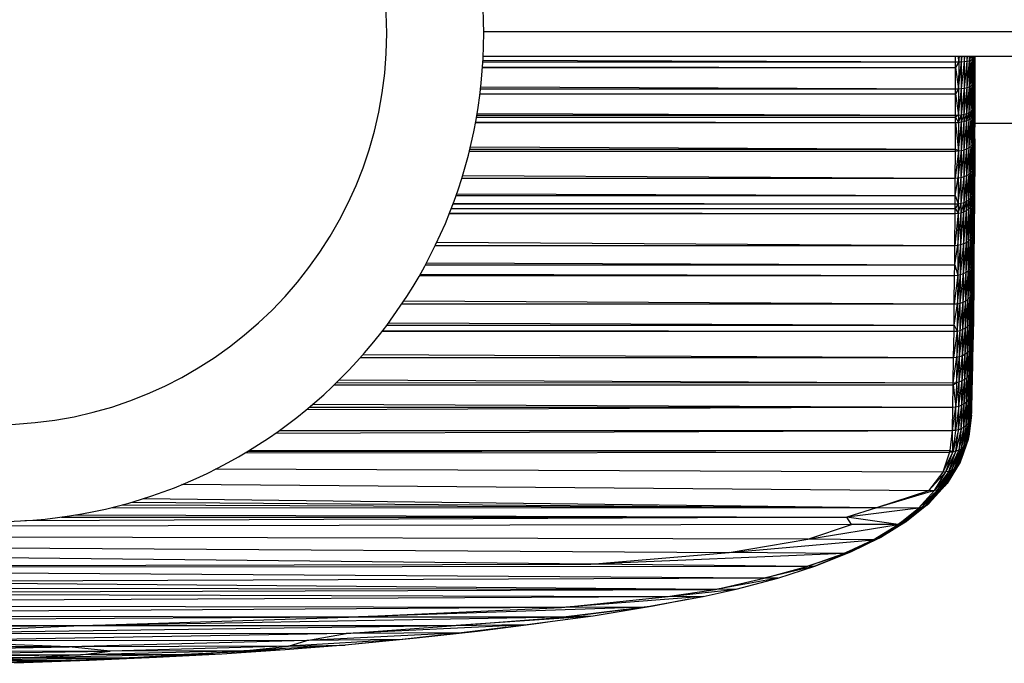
# Paper-space layout '_Superior' of a CAD drawing. Header units: millimetres. Extents: x -124 to 674, y 0 to 133.
# Tile 8 of 10: x 450 to 551, y 1 to 68. Entities that reach past the tile are written whole.
import ezdxf

# ---------------------------------------------------------------- set-up
doc = ezdxf.new("R2010")
doc.units = ezdxf.units.MM

psp = doc.layouts.new('_Superior')

# ---------------------------------------------------------------- linework, layer by layer
at = {"color": 7, "linetype": 'Continuous', "lineweight": 25}
for p, q in [((594.19, 66.4), (497.62, 66.4)), ((497.53, 63.29), (546.28, 63.29)), ((497.54, 63.47), (546.28, 63.29)), ((497.57, 63.9), (591.69, 63.9)), ((546.28, 63.29), (546.28, 63.9)), ((546.28, 62.73), (546.28, 63.29)), ((546.28, 63.29), (546.6, 63.29)), ((546.6, 63.29), (546.28, 62.73)), ((546.5, 63.9), (546.6, 63.29)), ((546.59, 60.53), (546.9, 63.31)), ((546.6, 63.29), (546.59, 60.53)), ((546.6, 63.9), (546.6, 63.29)), ((546.6, 63.29), (546.67, 63.9)), ((546.6, 63.29), (546.9, 63.31)), ((546.9, 63.31), (546.9, 63.9)), ((546.9, 63.31), (546.97, 63.9)), ((546.9, 63.31), (547.19, 63.34)), ((546.9, 60.56), (547.19, 63.34)), ((546.9, 60.56), (546.9, 63.31)), ((547.19, 63.34), (547.19, 63.9)), ((547.19, 63.34), (547.25, 63.9)), ((547.19, 63.34), (547.46, 63.38)), ((547.19, 60.6), (547.46, 63.38)), ((547.19, 60.6), (547.19, 63.34)), ((547.46, 63.38), (547.46, 63.9)), ((547.46, 63.38), (547.51, 63.9)), ((547.46, 63.38), (547.7, 63.42)), ((547.46, 60.66), (547.7, 63.42)), ((547.46, 60.66), (547.46, 63.38)), ((547.7, 63.42), (547.7, 63.9)), ((547.7, 63.42), (547.74, 63.9)), ((547.7, 63.42), (547.9, 63.48)), ((547.7, 60.74), (547.9, 63.48)), ((547.7, 60.74), (547.7, 63.42)), ((547.9, 63.48), (547.9, 63.9)), ((547.9, 63.48), (547.93, 63.9)), ((547.9, 63.48), (548.07, 63.54)), ((547.9, 60.83), (548.07, 63.54)), ((547.9, 60.83), (547.9, 63.48)), ((548.06, 60.93), (548.18, 63.6)), ((548.06, 60.93), (548.07, 63.54)), ((548.07, 63.54), (548.07, 63.9)), ((548.07, 63.54), (548.08, 63.9)), ((548.07, 63.54), (548.18, 63.6)), ((548.18, 63.6), (548.18, 63.9)), ((548.18, 63.6), (548.19, 63.9)), ((548.18, 63.6), (548.26, 63.67)), ((548.18, 61.04), (548.26, 63.67)), ((548.18, 61.04), (548.18, 63.6)), ((548.25, 61.16), (548.28, 63.74)), ((548.26, 63.67), (548.25, 61.16)), ((548.26, 63.9), (548.26, 63.67)), ((548.26, 63.67), (548.26, 63.9)), ((548.26, 63.67), (548.28, 63.74)), ((548.28, 63.74), (548.28, 63.9)), ((548.28, 61.27), (548.28, 63.74)), ((497.5, 62.78), (546.28, 62.73)), ((497.5, 62.73), (546.28, 62.73)), ((546.28, 60.52), (546.28, 62.73)), ((546.28, 62.73), (546.59, 60.53)), ((547.89, 58.21), (548.06, 60.93)), ((547.9, 60.83), (548.06, 60.93)), ((548.06, 60.93), (548.18, 61.04)), ((548.06, 58.34), (548.18, 61.04)), ((548.06, 58.34), (548.06, 60.93)), ((548.18, 61.04), (548.25, 61.16)), ((548.18, 58.49), (548.25, 61.16)), ((548.18, 58.49), (548.18, 61.04)), ((548.25, 61.16), (548.28, 61.27)), ((548.25, 58.64), (548.28, 61.27)), ((548.25, 61.16), (548.25, 58.64)), ((548.27, 58.79), (548.28, 61.27)), ((497.23, 60), (546.28, 60)), ((497.24, 60.05), (546.28, 60)), ((497.29, 60.52), (546.28, 60.52)), ((497.32, 60.72), (546.28, 60.52)), ((546.27, 57.79), (546.28, 60)), ((546.28, 60.52), (546.59, 60.53)), ((546.59, 60.53), (546.28, 60)), ((546.28, 60), (546.28, 60.52)), ((546.28, 60), (546.59, 57.81)), ((546.59, 60.53), (546.9, 60.56)), ((546.59, 57.81), (546.9, 60.56)), ((546.59, 60.53), (546.59, 57.81)), ((546.89, 57.84), (547.19, 60.6)), ((546.89, 57.84), (546.9, 60.56)), ((546.9, 60.56), (547.19, 60.6)), ((547.18, 57.9), (547.46, 60.66)), ((547.18, 57.9), (547.19, 60.6)), ((547.19, 60.6), (547.46, 60.66)), ((547.45, 57.99), (547.7, 60.74)), ((547.45, 57.99), (547.46, 60.66)), ((547.46, 60.66), (547.7, 60.74)), ((547.69, 58.09), (547.9, 60.83)), ((547.69, 58.09), (547.7, 60.74)), ((547.7, 60.74), (547.9, 60.83)), ((547.89, 58.21), (547.9, 60.83)), ((496.94, 57.99), (546.27, 57.79)), ((546.89, 57.84), (547.18, 57.9)), ((546.89, 57.1), (547.18, 57.9)), ((547.18, 57.9), (547.45, 57.99)), ((547.18, 57.16), (547.45, 57.99)), ((547.18, 57.16), (547.18, 57.9)), ((547.45, 57.99), (547.69, 58.09)), ((547.45, 57.25), (547.69, 58.09)), ((547.45, 57.25), (547.45, 57.99)), ((547.69, 58.09), (547.89, 58.21)), ((547.69, 57.36), (547.89, 58.21)), ((547.69, 57.36), (547.69, 58.09)), ((547.89, 58.21), (548.06, 58.34)), ((547.89, 57.48), (548.06, 58.34)), ((547.89, 57.48), (547.89, 58.21)), ((548.06, 58.34), (548.18, 58.49)), ((548.06, 57.63), (548.18, 58.49)), ((548.06, 57.63), (548.06, 58.34)), ((548.17, 57.78), (548.25, 58.64)), ((548.17, 57.78), (548.18, 58.49)), ((548.17, 57.78), (548.25, 57.94)), ((548.17, 54.97), (548.25, 57.94)), ((548.18, 58.49), (548.25, 58.64)), ((548.24, 55.16), (548.27, 58.11)), ((548.25, 57.94), (548.24, 55.16)), ((548.25, 58.64), (548.27, 58.79)), ((548.25, 57.94), (548.27, 58.79)), ((548.25, 58.64), (548.25, 57.94)), ((548.25, 57.94), (548.27, 58.11)), ((548.26, 55.36), (548.27, 58.11)), ((548.27, 58.11), (548.27, 58.79)), ((496.77, 57.05), (546.27, 57.05)), ((496.78, 57.1), (546.27, 57.05)), ((496.87, 57.6), (546.27, 57.6)), ((496.88, 57.62), (546.27, 57.6)), ((496.91, 57.79), (546.27, 57.79)), ((546.26, 54.29), (546.27, 57.05)), ((546.27, 57.79), (546.59, 57.81)), ((546.59, 57.81), (546.27, 57.6)), ((546.27, 57.6), (546.27, 57.79)), ((546.27, 57.05), (546.27, 57.6)), ((546.27, 57.6), (546.59, 57.06)), ((546.27, 57.05), (546.59, 57.06)), ((546.27, 57.05), (546.58, 54.11)), ((546.58, 54.11), (546.89, 57.1)), ((546.59, 57.06), (546.58, 54.11)), ((546.59, 57.81), (546.89, 57.84)), ((546.59, 57.06), (546.89, 57.84)), ((546.59, 57.81), (546.59, 57.06)), ((546.59, 57.06), (546.89, 57.1)), ((546.88, 54.16), (547.18, 57.16)), ((546.88, 54.16), (546.89, 57.1)), ((546.89, 57.1), (546.89, 57.84)), ((546.89, 57.1), (547.18, 57.16)), ((547.17, 54.24), (547.45, 57.25)), ((547.17, 54.24), (547.18, 57.16)), ((547.18, 57.16), (547.45, 57.25)), ((547.44, 54.34), (547.69, 57.36)), ((547.44, 54.34), (547.45, 57.25)), ((547.45, 57.25), (547.69, 57.36)), ((547.68, 54.47), (547.89, 57.48)), ((547.68, 54.47), (547.69, 57.36)), ((547.69, 57.36), (547.89, 57.48)), ((547.88, 54.62), (548.06, 57.63)), ((547.88, 54.62), (547.89, 57.48)), ((547.89, 57.48), (548.06, 57.63)), ((548.05, 54.79), (548.17, 57.78)), ((548.05, 54.79), (548.06, 57.63)), ((548.06, 57.63), (548.17, 57.78)), ((548.17, 54.97), (548.17, 57.78)), ((548.27, 56.97), (624, 56.97)), ((548.03, 52.07), (548.17, 54.97)), ((548.05, 54.79), (548.17, 54.97)), ((548.15, 52.28), (548.24, 55.16)), ((548.15, 52.28), (548.17, 54.97)), ((548.17, 54.97), (548.24, 55.16)), ((548.23, 52.49), (548.26, 55.36)), ((548.24, 55.16), (548.23, 52.49)), ((548.24, 55.16), (548.26, 55.36)), ((548.26, 55.36), (548.25, 52.71)), ((496.13, 54.1), (546.26, 54.1)), ((496.14, 54.12), (546.26, 54.1)), ((496.18, 54.29), (546.26, 54.29)), ((496.24, 54.54), (546.26, 54.29)), ((546.58, 54.11), (546.25, 51.3)), ((546.25, 51.3), (546.26, 54.1)), ((546.26, 54.29), (546.58, 54.11)), ((546.26, 54.1), (546.26, 54.29)), ((546.26, 54.1), (546.58, 54.11)), ((546.56, 51.32), (546.88, 54.16)), ((546.58, 54.11), (546.56, 51.32)), ((546.58, 54.11), (546.88, 54.16)), ((546.87, 51.37), (547.17, 54.24)), ((546.87, 51.37), (546.88, 54.16)), ((546.88, 54.16), (547.17, 54.24)), ((547.16, 51.46), (547.44, 54.34)), ((547.16, 51.46), (547.17, 54.24)), ((547.17, 54.24), (547.44, 54.34)), ((547.43, 51.57), (547.68, 54.47)), ((547.43, 51.57), (547.44, 54.34)), ((547.44, 54.34), (547.68, 54.47)), ((547.67, 51.72), (547.88, 54.62)), ((547.67, 51.72), (547.68, 54.47)), ((547.68, 54.47), (547.88, 54.62)), ((547.87, 51.88), (548.05, 54.79)), ((547.87, 51.88), (547.88, 54.62)), ((547.88, 54.62), (548.05, 54.79)), ((548.03, 52.07), (548.05, 54.79)), ((547.65, 49.08), (547.87, 51.88)), ((547.67, 51.72), (547.87, 51.88)), ((547.86, 49.26), (548.03, 52.07)), ((547.86, 49.26), (547.87, 51.88)), ((547.87, 51.88), (548.03, 52.07)), ((548.02, 49.47), (548.15, 52.28)), ((548.02, 49.47), (548.03, 52.07)), ((548.03, 52.07), (548.15, 52.28)), ((548.14, 49.68), (548.23, 52.49)), ((548.14, 49.68), (548.15, 52.28)), ((548.15, 52.28), (548.23, 52.49)), ((548.21, 49.92), (548.25, 52.71)), ((548.21, 49.92), (548.23, 52.49)), ((548.23, 52.49), (548.25, 52.71)), ((548.25, 52.71), (548.24, 50.15)), ((495.35, 51.3), (546.25, 51.3)), ((495.43, 51.57), (546.25, 51.3)), ((546.24, 49.51), (546.56, 51.32)), ((546.24, 49.51), (546.25, 51.3)), ((546.25, 51.3), (546.56, 51.32)), ((546.55, 48.66), (546.87, 51.37)), ((546.56, 51.32), (546.55, 48.66)), ((546.56, 51.32), (546.87, 51.37)), ((546.86, 48.71), (547.16, 51.46)), ((546.86, 48.71), (546.87, 51.37)), ((546.87, 51.37), (547.16, 51.46)), ((547.15, 48.8), (547.43, 51.57)), ((547.15, 48.8), (547.16, 51.46)), ((547.16, 51.46), (547.43, 51.57)), ((547.42, 48.93), (547.67, 51.72)), ((547.42, 48.93), (547.43, 51.57)), ((547.43, 51.57), (547.67, 51.72)), ((547.65, 49.08), (547.67, 51.72)), ((548.13, 48.74), (548.21, 49.92)), ((548.14, 49.68), (548.21, 49.92)), ((548.21, 49.92), (548.24, 50.15)), ((548.21, 48.97), (548.24, 50.15)), ((548.21, 48.97), (548.21, 49.92)), ((548.24, 50.15), (548.23, 49.22)), ((494.76, 49.51), (546.24, 49.51)), ((494.82, 49.68), (546.24, 49.51)), ((546.24, 49.51), (546.55, 48.66)), ((546.24, 48.64), (546.24, 49.51)), ((546.85, 47.74), (547.15, 48.8)), ((546.86, 48.71), (547.15, 48.8)), ((547.14, 47.84), (547.42, 48.93)), ((547.14, 47.84), (547.15, 48.8)), ((547.15, 48.8), (547.42, 48.93)), ((547.41, 47.96), (547.65, 49.08)), ((547.41, 47.96), (547.42, 48.93)), ((547.42, 48.93), (547.65, 49.08)), ((547.65, 49.08), (547.86, 49.26)), ((547.65, 48.12), (547.86, 49.26)), ((547.65, 48.12), (547.65, 49.08)), ((547.85, 48.31), (548.02, 49.47)), ((547.85, 48.31), (547.86, 49.26)), ((547.86, 49.26), (548.02, 49.47)), ((548.02, 49.47), (548.14, 49.68)), ((548.02, 48.51), (548.14, 49.68)), ((548.02, 48.51), (548.02, 49.47)), ((548.11, 45.51), (548.21, 48.97)), ((548.13, 48.74), (548.14, 49.68)), ((548.13, 48.74), (548.21, 48.97)), ((548.18, 45.76), (548.23, 49.22)), ((548.18, 45.76), (548.21, 48.97)), ((548.21, 48.97), (548.23, 49.22)), ((548.23, 49.22), (548.21, 46.01)), ((494.26, 48.16), (546.23, 48.16)), ((494.28, 48.2), (546.23, 48.16)), ((494.44, 48.64), (546.24, 48.64)), ((494.47, 48.72), (546.24, 48.64)), ((546.55, 48.66), (546.23, 48.16)), ((546.23, 48.16), (546.24, 48.64)), ((546.23, 47.67), (546.23, 48.16)), ((546.23, 48.16), (546.54, 47.69)), ((546.24, 48.64), (546.55, 48.66)), ((546.52, 44.39), (546.85, 47.74)), ((546.54, 47.69), (546.86, 48.71)), ((546.55, 48.66), (546.54, 47.69)), ((546.54, 47.69), (546.85, 47.74)), ((546.55, 48.66), (546.86, 48.71)), ((546.83, 44.45), (547.14, 47.84)), ((546.83, 44.45), (546.85, 47.74)), ((546.85, 47.74), (546.86, 48.71)), ((546.85, 47.74), (547.14, 47.84)), ((547.12, 44.55), (547.41, 47.96)), ((547.12, 44.55), (547.14, 47.84)), ((547.14, 47.84), (547.41, 47.96)), ((547.39, 44.68), (547.65, 48.12)), ((547.39, 44.68), (547.41, 47.96)), ((547.41, 47.96), (547.65, 48.12)), ((547.63, 44.85), (547.85, 48.31)), ((547.63, 44.85), (547.65, 48.12)), ((547.65, 48.12), (547.85, 48.31)), ((547.83, 45.05), (548.02, 48.51)), ((547.83, 45.05), (547.85, 48.31)), ((547.85, 48.31), (548.02, 48.51)), ((547.99, 45.27), (548.13, 48.74)), ((547.99, 45.27), (548.02, 48.51)), ((548.02, 48.51), (548.13, 48.74)), ((548.11, 45.51), (548.13, 48.74)), ((494.07, 47.67), (546.23, 47.67)), ((494.09, 47.72), (546.23, 47.67)), ((546.54, 47.69), (546.21, 44.37)), ((546.21, 44.37), (546.23, 47.67)), ((546.23, 47.67), (546.54, 47.69)), ((546.54, 47.69), (546.52, 44.39)), ((548.09, 42.45), (548.18, 45.76)), ((548.11, 45.51), (548.18, 45.76)), ((548.16, 42.71), (548.21, 46.01)), ((548.16, 42.71), (548.18, 45.76)), ((548.18, 45.76), (548.21, 46.01)), ((548.21, 46.01), (548.18, 42.98)), ((492.78, 44.69), (546.21, 44.37)), ((547.09, 41.46), (547.39, 44.68)), ((547.12, 44.55), (547.39, 44.68)), ((547.36, 41.6), (547.63, 44.85)), ((547.36, 41.6), (547.39, 44.68)), ((547.39, 44.68), (547.63, 44.85)), ((547.6, 41.77), (547.83, 45.05)), ((547.6, 41.77), (547.63, 44.85)), ((547.63, 44.85), (547.83, 45.05)), ((547.8, 41.97), (547.99, 45.27)), ((547.8, 41.97), (547.83, 45.05)), ((547.83, 45.05), (547.99, 45.27)), ((547.97, 42.2), (548.11, 45.51)), ((547.97, 42.2), (547.99, 45.27)), ((547.99, 45.27), (548.11, 45.51)), ((548.09, 42.45), (548.11, 45.51)), ((492.62, 44.37), (546.21, 44.37)), ((546.19, 42.36), (546.52, 44.39)), ((546.19, 42.36), (546.21, 44.37)), ((546.21, 44.37), (546.52, 44.39)), ((546.5, 41.29), (546.83, 44.45)), ((546.52, 44.39), (546.5, 41.29)), ((546.52, 44.39), (546.83, 44.45)), ((546.8, 41.35), (547.12, 44.55)), ((546.8, 41.35), (546.83, 44.45)), ((546.83, 44.45), (547.12, 44.55)), ((547.09, 41.46), (547.12, 44.55)), ((548.06, 39.54), (548.16, 42.71)), ((548.09, 42.45), (548.16, 42.71)), ((548.13, 39.81), (548.18, 42.98)), ((548.13, 39.81), (548.16, 42.71)), ((548.18, 42.98), (548.15, 40.09)), ((548.16, 42.71), (548.18, 42.98)), ((491.6, 42.36), (546.19, 42.36)), ((491.7, 42.56), (546.19, 42.36)), ((546.18, 41.27), (546.19, 42.36)), ((546.19, 42.36), (546.5, 41.29)), ((547.33, 38.66), (547.6, 41.77)), ((547.36, 41.6), (547.6, 41.77)), ((547.57, 38.84), (547.8, 41.97)), ((547.57, 38.84), (547.6, 41.77)), ((547.6, 41.77), (547.8, 41.97)), ((547.78, 39.05), (547.97, 42.2)), ((547.78, 39.05), (547.8, 41.97)), ((547.8, 41.97), (547.97, 42.2)), ((547.94, 39.29), (548.09, 42.45)), ((547.94, 39.29), (547.97, 42.2)), ((547.97, 42.2), (548.09, 42.45)), ((548.06, 39.54), (548.09, 42.45)), ((490.99, 41.27), (546.18, 41.27)), ((491.05, 41.38), (546.18, 41.27)), ((546.5, 41.29), (546.15, 38.32)), ((546.15, 38.32), (546.18, 41.27)), ((546.18, 41.27), (546.5, 41.29)), ((546.47, 38.35), (546.8, 41.35)), ((546.5, 41.29), (546.47, 38.35)), ((546.5, 41.29), (546.8, 41.35)), ((546.77, 38.41), (547.09, 41.46)), ((546.77, 38.41), (546.8, 41.35)), ((546.8, 41.35), (547.09, 41.46)), ((547.06, 38.52), (547.36, 41.6)), ((547.06, 38.52), (547.09, 41.46)), ((547.09, 41.46), (547.36, 41.6)), ((547.33, 38.66), (547.36, 41.6)), ((548.03, 36.75), (548.13, 39.81)), ((548.06, 39.54), (548.13, 39.81)), ((548.1, 37.03), (548.15, 40.09)), ((548.1, 37.03), (548.13, 39.81)), ((548.15, 40.09), (548.12, 37.31)), ((548.13, 39.81), (548.15, 40.09)), ((489.38, 38.63), (546.15, 38.32)), ((547.03, 35.71), (547.33, 38.66)), ((547.06, 38.52), (547.33, 38.66)), ((547.3, 35.85), (547.57, 38.84)), ((547.3, 35.85), (547.33, 38.66)), ((547.33, 38.66), (547.57, 38.84)), ((547.54, 36.04), (547.78, 39.05)), ((547.54, 36.04), (547.57, 38.84)), ((547.57, 38.84), (547.78, 39.05)), ((547.74, 36.25), (547.94, 39.29)), ((547.74, 36.25), (547.78, 39.05)), ((547.78, 39.05), (547.94, 39.29)), ((547.91, 36.49), (548.06, 39.54)), ((547.91, 36.49), (547.94, 39.29)), ((547.94, 39.29), (548.06, 39.54)), ((548.03, 36.75), (548.06, 39.54)), ((489.17, 38.32), (546.15, 38.32)), ((546.13, 36.15), (546.47, 38.35)), ((546.13, 36.15), (546.15, 38.32)), ((546.15, 38.32), (546.47, 38.35)), ((546.43, 35.53), (546.77, 38.41)), ((546.47, 38.35), (546.43, 35.53)), ((546.47, 38.35), (546.77, 38.41)), ((546.74, 35.6), (547.06, 38.52)), ((546.74, 35.6), (546.77, 38.41)), ((546.77, 38.41), (547.06, 38.52)), ((547.03, 35.71), (547.06, 38.52)), ((547.87, 33.81), (548.03, 36.75)), ((547.91, 36.49), (548.03, 36.75)), ((547.99, 34.07), (548.1, 37.03)), ((547.99, 34.07), (548.03, 36.75)), ((548.03, 36.75), (548.1, 37.03)), ((548.06, 34.35), (548.12, 37.31)), ((548.06, 34.35), (548.1, 37.03)), ((548.12, 37.31), (548.09, 34.64)), ((548.1, 37.03), (548.12, 37.31)), ((487.21, 35.58), (546.12, 35.51)), ((487.64, 36.15), (546.13, 36.15)), ((487.81, 36.38), (546.13, 36.15)), ((546.12, 35.51), (546.13, 36.15)), ((546.13, 36.15), (546.43, 35.53)), ((546.4, 32.83), (546.74, 35.6)), ((546.43, 35.53), (546.74, 35.6)), ((546.7, 32.9), (547.03, 35.71)), ((546.7, 32.9), (546.74, 35.6)), ((546.74, 35.6), (547.03, 35.71)), ((546.99, 33.01), (547.3, 35.85)), ((546.99, 33.01), (547.03, 35.71)), ((547.03, 35.71), (547.3, 35.85)), ((547.26, 33.16), (547.54, 36.04)), ((547.26, 33.16), (547.3, 35.85)), ((547.3, 35.85), (547.54, 36.04)), ((547.5, 33.34), (547.74, 36.25)), ((547.5, 33.34), (547.54, 36.04)), ((547.54, 36.04), (547.74, 36.25)), ((547.71, 33.56), (547.91, 36.49)), ((547.71, 33.56), (547.74, 36.25)), ((547.74, 36.25), (547.91, 36.49)), ((547.87, 33.81), (547.91, 36.49)), ((487.16, 35.51), (546.12, 35.51)), ((546.43, 35.53), (546.08, 32.81)), ((546.08, 32.81), (546.12, 35.51)), ((546.12, 35.51), (546.43, 35.53)), ((546.43, 35.53), (546.4, 32.83)), ((548.02, 31.77), (548.09, 34.64)), ((548.05, 32.06), (548.09, 34.64)), ((548.06, 34.35), (548.09, 34.64)), ((547.46, 30.75), (547.71, 33.56)), ((547.5, 33.34), (547.71, 33.56)), ((547.67, 30.97), (547.87, 33.81)), ((547.67, 30.97), (547.71, 33.56)), ((547.71, 33.56), (547.87, 33.81)), ((547.83, 31.22), (547.99, 34.07)), ((547.83, 31.22), (547.87, 33.81)), ((547.87, 33.81), (547.99, 34.07)), ((547.95, 31.49), (548.06, 34.35)), ((547.95, 31.49), (547.99, 34.07)), ((547.99, 34.07), (548.06, 34.35)), ((548.02, 31.77), (548.06, 34.35)), ((484.92, 32.81), (546.08, 32.81)), ((485.19, 33.11), (546.08, 32.81)), ((546.04, 30.2), (546.4, 32.83)), ((546.04, 30.2), (546.08, 32.81)), ((546.08, 32.81), (546.4, 32.83)), ((546.36, 30.23), (546.7, 32.9)), ((546.4, 32.83), (546.36, 30.23)), ((546.4, 32.83), (546.7, 32.9)), ((546.66, 30.3), (546.99, 33.01)), ((546.66, 30.3), (546.7, 32.9)), ((546.7, 32.9), (546.99, 33.01)), ((546.95, 30.41), (547.26, 33.16)), ((546.95, 30.41), (546.99, 33.01)), ((546.99, 33.01), (547.26, 33.16)), ((547.22, 30.56), (547.5, 33.34)), ((547.22, 30.56), (547.26, 33.16)), ((547.26, 33.16), (547.5, 33.34)), ((547.46, 30.75), (547.5, 33.34)), ((547.79, 28.71), (547.95, 31.49)), ((547.83, 31.22), (547.95, 31.49)), ((547.91, 28.99), (548.02, 31.77)), ((547.91, 28.99), (547.95, 31.49)), ((547.95, 31.49), (548.02, 31.77)), ((547.98, 29.27), (548.05, 32.06)), ((547.98, 29.27), (548.02, 31.77)), ((548, 29.57), (548.05, 32.06)), ((548.02, 31.77), (548.05, 32.06)), ((482.75, 30.51), (546.04, 30.2)), ((546.91, 27.9), (547.22, 30.56)), ((546.95, 30.41), (547.22, 30.56)), ((547.18, 28.05), (547.46, 30.75)), ((547.18, 28.05), (547.22, 30.56)), ((547.22, 30.56), (547.46, 30.75)), ((547.42, 28.24), (547.67, 30.97)), ((547.42, 28.24), (547.46, 30.75)), ((547.46, 30.75), (547.67, 30.97)), ((547.62, 28.46), (547.83, 31.22)), ((547.62, 28.46), (547.67, 30.97)), ((547.67, 30.97), (547.83, 31.22)), ((547.79, 28.71), (547.83, 31.22)), ((482.22, 29.99), (546.04, 29.99)), ((482.25, 30.02), (546.04, 29.99)), ((482.44, 30.21), (546.04, 30.2)), ((546, 27.69), (546.04, 29.99)), ((546.04, 30.2), (546.36, 30.23)), ((546.04, 29.99), (546.36, 30.23)), ((546.04, 29.99), (546.04, 30.2)), ((546.04, 29.99), (546.31, 27.71)), ((546.31, 27.71), (546.66, 30.3)), ((546.36, 30.23), (546.31, 27.71)), ((546.36, 30.23), (546.66, 30.3)), ((546.62, 27.78), (546.95, 30.41)), ((546.62, 27.78), (546.66, 30.3)), ((546.66, 30.3), (546.95, 30.41)), ((546.91, 27.9), (546.95, 30.41)), ((547.93, 26.86), (548, 29.57)), ((547.95, 27.15), (548, 29.57)), ((547.98, 29.27), (548, 29.57)), ((547.37, 25.81), (547.62, 28.46)), ((547.42, 28.24), (547.62, 28.46)), ((547.57, 26.04), (547.79, 28.71)), ((547.57, 26.04), (547.62, 28.46)), ((547.62, 28.46), (547.79, 28.71)), ((547.74, 26.29), (547.91, 28.99)), ((547.74, 26.29), (547.79, 28.71)), ((547.79, 28.71), (547.91, 28.99)), ((547.86, 26.57), (547.98, 29.27)), ((547.86, 26.57), (547.91, 28.99)), ((547.91, 28.99), (547.98, 29.27)), ((547.93, 26.86), (547.98, 29.27)), ((546, 27.69), (479.3, 27.39)), ((479.67, 27.69), (546, 27.69)), ((480, 27.97), (546, 27.69)), ((545.95, 25.26), (546.31, 27.71)), ((545.95, 25.26), (546, 27.69)), ((546, 27.69), (546.31, 27.71)), ((546.62, 27.78), (546.26, 25.28)), ((546.26, 25.28), (546.31, 27.71)), ((546.31, 27.71), (546.62, 27.78)), ((546.57, 25.35), (546.91, 27.9)), ((546.57, 25.35), (546.62, 27.78)), ((546.62, 27.78), (546.91, 27.9)), ((546.86, 25.47), (547.18, 28.05)), ((546.86, 25.47), (546.91, 27.9)), ((546.91, 27.9), (547.18, 28.05)), ((547.13, 25.62), (547.42, 28.24)), ((547.13, 25.62), (547.18, 28.05)), ((547.18, 28.05), (547.42, 28.24)), ((547.37, 25.81), (547.42, 28.24)), ((547.86, 26.57), (547.47, 24.07)), ((547.93, 26.86), (547.59, 24.35)), ((547.86, 26.57), (547.59, 24.35)), ((547.93, 26.86), (547.66, 24.64)), ((547.74, 26.29), (547.86, 26.57)), ((547.86, 26.57), (547.93, 26.86)), ((547.93, 26.86), (547.95, 27.15)), ((546.86, 25.47), (546.3, 23.12)), ((546.57, 25.35), (546.86, 25.47)), ((547.13, 25.62), (546.6, 23.23)), ((546.86, 25.47), (546.6, 23.23)), ((546.86, 25.47), (547.13, 25.62)), ((547.37, 25.81), (546.87, 23.39)), ((547.13, 25.62), (546.87, 23.39)), ((547.57, 26.04), (547.11, 23.58)), ((547.37, 25.81), (547.11, 23.58)), ((547.13, 25.62), (547.37, 25.81)), ((547.74, 26.29), (547.31, 23.81)), ((547.57, 26.04), (547.31, 23.81)), ((547.37, 25.81), (547.57, 26.04)), ((547.74, 26.29), (547.47, 24.07)), ((547.57, 26.04), (547.74, 26.29)), ((476.17, 25), (545.95, 25.26)), ((476.54, 25.26), (545.95, 25.26)), ((545.71, 23.19), (545.95, 25.26)), ((546.26, 25.28), (545.95, 25.26)), ((545.99, 23.06), (545.95, 25.26)), ((546.57, 25.35), (545.99, 23.06)), ((546.26, 25.28), (545.99, 23.06)), ((546.57, 25.35), (546.26, 25.28)), ((546.3, 23.12), (546.57, 25.35)), ((547.59, 24.35), (547.66, 24.64)), ((546.87, 23.39), (545.87, 21.16)), ((547.11, 23.58), (546.15, 21.31)), ((546.87, 23.39), (546.15, 21.31)), ((547.31, 23.81), (546.38, 21.51)), ((547.11, 23.58), (546.38, 21.51)), ((547.47, 24.07), (546.59, 21.74)), ((547.31, 23.81), (546.59, 21.74)), ((546.6, 23.23), (546.87, 23.39)), ((547.59, 24.35), (546.75, 22)), ((547.47, 24.07), (546.75, 22)), ((547.59, 24.35), (546.86, 22.28)), ((546.87, 23.39), (547.11, 23.58)), ((547.11, 23.58), (547.31, 23.81)), ((547.31, 23.81), (547.47, 24.07)), ((547.47, 24.07), (547.59, 24.35)), ((473.03, 22.97), (545.67, 23.04)), ((473.24, 23.1), (545.71, 23.19)), ((473.43, 23.21), (545.71, 23.19)), ((545.99, 23.06), (544.95, 20.98)), ((545.67, 23.04), (544.95, 20.98)), ((546.3, 23.12), (545.27, 20.99)), ((545.27, 20.99), (545.99, 23.06)), ((546.6, 23.23), (545.58, 21.05)), ((545.58, 21.05), (546.3, 23.12)), ((545.71, 23.19), (545.67, 23.04)), ((545.67, 23.04), (545.99, 23.06)), ((545.71, 23.19), (545.99, 23.06)), ((546.6, 23.23), (545.87, 21.16)), ((546.3, 23.12), (545.99, 23.06)), ((546.6, 23.23), (546.3, 23.12)), ((546.38, 21.51), (544.97, 19.38)), ((546.59, 21.74), (545.2, 19.58)), ((546.38, 21.51), (545.2, 19.58)), ((546.75, 22), (545.4, 19.81)), ((546.59, 21.74), (545.4, 19.81)), ((546.15, 21.31), (546.38, 21.51)), ((546.38, 21.51), (546.59, 21.74)), ((546.59, 21.74), (546.75, 22)), ((546.75, 22), (546.86, 22.28)), ((544.95, 20.98), (469.92, 21.26)), ((545.27, 20.99), (543.5, 19.05)), ((544.95, 20.98), (543.5, 19.05)), ((545.58, 21.05), (544.09, 19.06)), ((544.09, 19.06), (545.27, 20.99)), ((545.87, 21.16), (544.4, 19.12)), ((544.4, 19.12), (545.58, 21.05)), ((546.15, 21.31), (544.7, 19.23)), ((545.87, 21.16), (544.7, 19.23)), ((545.27, 20.99), (544.95, 20.98)), ((546.15, 21.31), (544.97, 19.38)), ((545.58, 21.05), (545.27, 20.99)), ((545.87, 21.16), (545.58, 21.05)), ((545.87, 21.16), (546.15, 21.31)), ((543.5, 19.05), (466.49, 19.69)), ((544.97, 19.38), (543.06, 17.42)), ((545.2, 19.58), (543.33, 17.57)), ((544.97, 19.38), (543.33, 17.57)), ((545.2, 19.58), (543.56, 17.77)), ((544.7, 19.23), (544.97, 19.38)), ((544.97, 19.38), (545.2, 19.58)), ((545.2, 19.58), (545.4, 19.81)), ((544.09, 19.06), (538.12, 17.28)), ((543.5, 19.05), (538.12, 17.28)), ((544.4, 19.12), (542.46, 17.26)), ((542.46, 17.26), (544.09, 19.06)), ((544.7, 19.23), (542.77, 17.31)), ((542.77, 17.31), (544.4, 19.12)), ((544.7, 19.23), (543.06, 17.42)), ((544.09, 19.06), (543.5, 19.05)), ((544.4, 19.12), (544.09, 19.06)), ((544.7, 19.23), (544.4, 19.12)), ((459.3, 17.33), (538.12, 17.28)), ((460.34, 17.6), (538.12, 17.28)), ((461.35, 17.88), (538.12, 17.28)), ((538.12, 17.28), (462.49, 18.23)), ((538.12, 17.28), (535.08, 16.32)), ((542.46, 17.26), (538.12, 17.28)), ((542.77, 17.31), (540.35, 15.58)), ((543.06, 17.42), (540.68, 15.63)), ((540.68, 15.63), (542.77, 17.31)), ((543.33, 17.57), (540.96, 15.73)), ((543.06, 17.42), (540.96, 15.73)), ((543.33, 17.57), (541.23, 15.88)), ((542.77, 17.31), (542.46, 17.26)), ((543.06, 17.42), (542.77, 17.31)), ((543.06, 17.42), (543.33, 17.57)), ((543.33, 17.57), (543.56, 17.77)), ((535.08, 16.32), (450.3, 15.96)), ((454.09, 16.33), (535.08, 16.32)), ((455.51, 16.55), (535.08, 16.32)), ((542.46, 17.26), (535.08, 16.32)), ((540.35, 15.58), (535.08, 16.32)), ((535.53, 15.57), (535.08, 16.32)), ((540.35, 15.58), (542.46, 17.26)), ((535.53, 15.57), (192.09, 14.87)), ((531.03, 14.05), (540.35, 15.58)), ((531.03, 14.05), (535.53, 15.57)), ((540.35, 15.58), (535.53, 15.57)), ((537.78, 14), (540.68, 15.63)), ((537.78, 14), (540.35, 15.58)), ((540.96, 15.73), (538.13, 14.05)), ((538.13, 14.05), (540.68, 15.63)), ((541.23, 15.88), (538.41, 14.16)), ((540.96, 15.73), (538.41, 14.16)), ((541.23, 15.88), (538.67, 14.31)), ((540.68, 15.63), (540.35, 15.58)), ((540.96, 15.73), (540.68, 15.63)), ((540.96, 15.73), (541.23, 15.88)), ((531.03, 14.05), (192.09, 14.87)), ((508.67, 11.48), (192.09, 14.87)), ((192.09, 14.87), (522.92, 12.67)), ((538.41, 14.16), (538.67, 14.31)), ((522.92, 12.67), (531.03, 14.05)), ((522.92, 12.67), (537.78, 14)), ((537.78, 14), (531.03, 14.05)), ((538.13, 14.05), (534.75, 12.56)), ((534.75, 12.56), (537.78, 14)), ((538.41, 14.16), (535.15, 12.61)), ((535.15, 12.61), (538.13, 14.05)), ((538.41, 14.16), (535.43, 12.71)), ((538.13, 14.05), (537.78, 14)), ((538.41, 14.16), (538.13, 14.05)), ((508.67, 11.48), (522.92, 12.67)), ((534.75, 12.56), (508.67, 11.48)), ((534.75, 12.56), (522.92, 12.67)), ((535.15, 12.61), (530.93, 11.23)), ((530.93, 11.23), (534.75, 12.56)), ((535.43, 12.71), (531.77, 11.27)), ((531.77, 11.27), (535.15, 12.61)), ((535.43, 12.71), (532.04, 11.37)), ((535.15, 12.61), (534.75, 12.56)), ((535.43, 12.71), (535.15, 12.61)), ((362.66, 11.1), (508.67, 11.48)), ((530.93, 11.23), (362.66, 11.1)), ((530.93, 11.23), (508.67, 11.48)), ((531.77, 11.27), (526.53, 10.02)), ((526.53, 10.02), (530.93, 11.23)), ((527.95, 10.04), (531.77, 11.27)), ((531.77, 11.27), (530.93, 11.23)), ((532.04, 11.37), (531.77, 11.27)), ((526.53, 10.02), (362.66, 11.1)), ((526.53, 10.02), (425.87, 9.65)), ((521.53, 8.87), (425.87, 9.65)), ((527.95, 10.04), (521.53, 8.87)), ((521.53, 8.87), (526.53, 10.02)), ((523.64, 8.89), (527.95, 10.04)), ((527.95, 10.04), (526.53, 10.02)), ((402.23, 8.45), (521.53, 8.87)), ((516.34, 8.1), (402.23, 8.45)), ((521.53, 8.87), (447.65, 8.95)), ((520.26, 8.14), (505.63, 7.02)), ((514.18, 7.04), (520.26, 8.14)), ((516.34, 8.1), (523.64, 8.89)), ((516.34, 8.1), (521.53, 8.87)), ((520.26, 8.14), (516.34, 8.1)), ((520.26, 8.14), (523.64, 8.89)), ((523.64, 8.89), (521.53, 8.87)), ((516.34, 8.1), (353.98, 7.29)), ((505.63, 7.02), (353.98, 7.29)), ((505.63, 7.02), (516.34, 8.1)), ((515.08, 7.14), (505.85, 6.02)), ((515.08, 7.14), (508.91, 6.11)), ((515.08, 7.14), (514.18, 7.04)), ((518.76, 7.87), (515.08, 7.14)), ((505.63, 7.02), (388.47, 6.2)), ((483.66, 6.01), (388.47, 6.2)), ((514.18, 7.04), (483.66, 6.01)), ((483.66, 6.01), (505.63, 7.02)), ((508.91, 6.11), (494.27, 5.12)), ((508.91, 6.11), (502.11, 5.2)), ((514.18, 7.04), (505.63, 7.02)), ((505.85, 6.02), (514.18, 7.04)), ((508.91, 6.11), (505.85, 6.02)), ((483.66, 6.01), (334.93, 5.17)), ((455.34, 5.12), (334.93, 5.17)), ((455.34, 5.12), (369.2, 4.39)), ((494.27, 5.12), (436.58, 4.3)), ((436.58, 4.3), (455.34, 5.12)), ((505.85, 6.02), (455.34, 5.12)), ((455.34, 5.12), (483.66, 6.01)), ((494.27, 5.12), (455.34, 5.12)), ((502.11, 5.2), (483.43, 4.31)), ((483.43, 4.31), (494.27, 5.12)), ((505.85, 6.02), (483.66, 6.01)), ((494.27, 5.12), (505.85, 6.02)), ((502.11, 5.2), (494.27, 5.12)), ((502.11, 5.2), (495.31, 4.4)), ((503.31, 5.35), (496.99, 4.54)), ((503.31, 5.35), (502.11, 5.2)), ((504.22, 5.48), (503.31, 5.35)), ((483.43, 4.31), (436.58, 4.3)), ((483.43, 4.31), (437.96, 3.55)), ((495.31, 4.4), (479.36, 3.61)), ((479.36, 3.61), (483.43, 4.31)), ((495.31, 4.4), (483.43, 4.31)), ((496.99, 4.54), (489.2, 3.7)), ((495.31, 4.4), (489.2, 3.7)), ((496.99, 4.54), (490.67, 3.85)), ((496.99, 4.54), (495.31, 4.4)), ((479.36, 3.61), (437.96, 3.55)), ((454.85, 2.96), (437.96, 3.55)), ((479.36, 3.61), (454.85, 2.96)), ((483.34, 3.12), (472.89, 2.54)), ((483.34, 3.12), (477.13, 2.62)), ((489.2, 3.7), (477.48, 3.02)), ((477.48, 3.02), (479.36, 3.61)), ((477.48, 3.02), (483.34, 3.12)), ((489.2, 3.7), (479.36, 3.61)), ((490.67, 3.85), (483.34, 3.12)), ((489.2, 3.7), (483.34, 3.12)), ((490.67, 3.85), (489.2, 3.7)), ((454.85, 2.96), (410.69, 2.82)), ((431.16, 2.42), (454.85, 2.96)), ((459.09, 2.5), (431.16, 2.42)), ((431.94, 1.88), (456.02, 2.13)), ((434.33, 2.12), (459.09, 2.5)), ((434.33, 2.12), (456.02, 2.13)), ((466.74, 2.14), (450.69, 1.82)), ((456.02, 2.13), (450.69, 1.82)), ((477.48, 3.02), (454.85, 2.96)), ((459.09, 2.5), (454.85, 2.96)), ((472.89, 2.54), (456.02, 2.13)), ((456.02, 2.13), (459.09, 2.5)), ((466.74, 2.14), (456.02, 2.13)), ((477.48, 3.02), (459.09, 2.5)), ((472.89, 2.54), (459.09, 2.5)), ((470.61, 2.2), (460.18, 1.79)), ((460.18, 1.79), (466.74, 2.14)), ((470.61, 2.2), (463.88, 1.83)), ((477.13, 2.62), (466.74, 2.14)), ((466.74, 2.14), (472.89, 2.54)), ((470.61, 2.2), (466.74, 2.14)), ((477.13, 2.62), (470.61, 2.2)), ((472.89, 2.54), (477.48, 3.02)), ((477.13, 2.62), (472.89, 2.54)), ((450.69, 1.82), (428.14, 1.68)), ((450.69, 1.82), (431.94, 1.88)), ((453.49, 1.49), (438.74, 1.33)), ((450.69, 1.82), (444.94, 1.55)), ((460.18, 1.79), (444.94, 1.55)), ((453.49, 1.49), (444.94, 1.55)), ((456.93, 1.52), (446.12, 1.24)), ((446.12, 1.24), (453.49, 1.49)), ((456.93, 1.52), (449.22, 1.26)), ((460.18, 1.79), (450.69, 1.82)), ((463.88, 1.83), (453.49, 1.49)), ((453.49, 1.49), (460.18, 1.79)), ((456.93, 1.52), (453.49, 1.49)), ((463.88, 1.83), (456.93, 1.52)), ((463.88, 1.83), (460.18, 1.79))]:
    psp.add_line(p, q, dxfattribs=at)
for radius in [50.38, 40.38]:
    psp.add_arc((447.24, 66.25), radius, 270, 90, dxfattribs=at)

doc.saveas('drawing.dxf')
